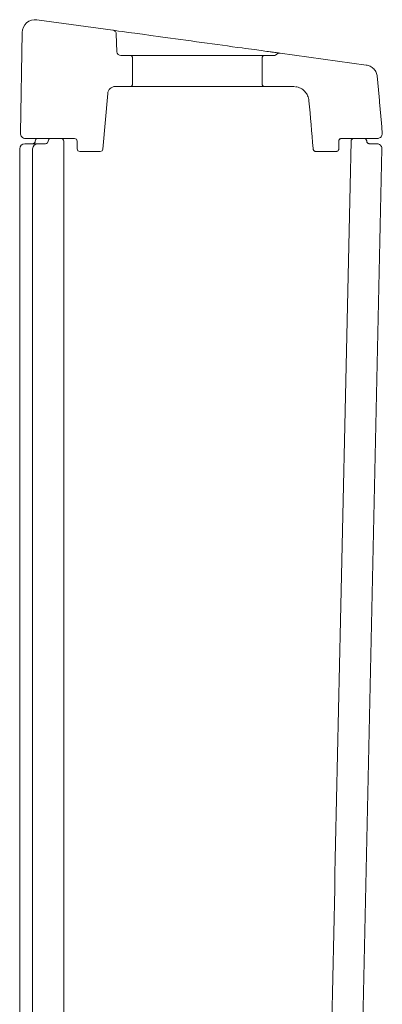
# Model space of a CAD drawing. Header units: millimetres. Extents: x 3780.828 to 3781.429, y 1874.468 to 1875.299.
# Tile 5 of 5: x 3780.828 to 3780.968, y 1874.919 to 1875.299. Entities that reach past the tile are written whole.
import ezdxf

# ---------------------------------------------------------------- set-up
doc = ezdxf.new("R2010")
doc.units = ezdxf.units.MM
doc.linetypes.add('SLD-Solid', pattern=[0])
doc.layers.add('SANINDUSA', color=3, linetype='Continuous')

msp = doc.modelspace()

# ---------------------------------------------------------------- linework, layer by layer
at = {"layer": 'SANINDUSA', "linetype": 'SLD-Solid', "lineweight": 15}
for p, q in [((3780.834871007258, 1875.298851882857), (3780.864272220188, 1875.294817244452)), ((3780.828512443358, 1875.255052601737), (3780.829192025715, 1875.293985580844)), ((3780.865567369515, 1875.293383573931), (3780.865806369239, 1875.286539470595)), ((3780.867305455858, 1875.285091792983), (3780.870856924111, 1875.285091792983)), ((3780.870856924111, 1875.285091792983), (3780.922856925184, 1875.285091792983)), ((3780.922856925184, 1875.285091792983), (3780.926479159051, 1875.285091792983)), ((3780.928809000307, 1875.285961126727), (3780.962052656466, 1875.281399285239)), ((3780.871856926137, 1875.284091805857), (3780.871856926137, 1875.274091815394)), ((3780.921856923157, 1875.274091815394), (3780.921856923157, 1875.284091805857)), ((3780.865225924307, 1875.273091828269), (3780.870856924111, 1875.273091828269)), ((3780.922856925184, 1875.273091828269), (3780.870856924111, 1875.273091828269)), ((3780.922856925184, 1875.273091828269), (3780.934324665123, 1875.273091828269)), ((3780.860363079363, 1875.248930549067), (3780.862237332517, 1875.270353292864)), ((3780.830250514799, 1875.251017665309), (3780.831129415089, 1875.251017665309)), ((3780.849476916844, 1875.253017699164), (3780.830512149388, 1875.253017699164)), ((3780.831129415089, 1875.251017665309), (3780.833199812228, 1875.251017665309)), ((3780.833199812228, 1875.251017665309), (3780.835250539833, 1875.251017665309)), ((3780.838250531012, 1875.251017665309), (3780.835250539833, 1875.251017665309)), ((3780.844250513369, 1875.253017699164), (3780.840250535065, 1875.253017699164)), ((3780.845250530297, 1875.252017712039), (3780.845250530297, 1874.883017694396)), ((3780.85044739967, 1875.252017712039), (3780.85044739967, 1875.249017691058)), ((3780.951476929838, 1875.252017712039), (3780.951476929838, 1875.249017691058)), ((3780.966291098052, 1875.253017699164), (3780.952476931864, 1875.253017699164)), ((3780.961250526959, 1875.253017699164), (3780.957225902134, 1875.253017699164)), ((3780.966162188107, 1875.251017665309), (3780.963250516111, 1875.251017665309)), ((3780.828250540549, 1874.870017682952), (3780.828250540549, 1875.249017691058)), ((3780.83325053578, 1875.249017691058), (3780.83325053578, 1874.870017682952)), ((3780.851476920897, 1875.248017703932), (3780.859366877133, 1875.248017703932)), ((3780.942586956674, 1875.248017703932), (3780.950476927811, 1875.248017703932))]:
    msp.add_line(p, q, dxfattribs=at)
for centre, radius, start, end in [((3780.834191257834, 1875.293898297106), 0.005000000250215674, 82.18633932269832, 179.0000000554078), ((3780.867305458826, 1875.286591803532), 0.001500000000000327, 182.0000000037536, 270), ((3780.870856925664, 1875.284091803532), 0.0009999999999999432, 0, 90), ((3780.922856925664, 1875.284091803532), 0.001000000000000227, 90, 180), ((3780.865225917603, 1875.270091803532), 0.003000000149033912, 90, 175.0000002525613), ((3780.870856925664, 1875.274091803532), 0.001000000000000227, 270, 0), ((3780.922856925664, 1875.274091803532), 0.001000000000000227, 180, 270), ((3780.830512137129, 1875.255017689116), 0.002000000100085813, 179.0000000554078, 270), ((3780.830250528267, 1875.249017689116), 0.001999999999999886, 90, 180), ((3780.833250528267, 1875.252017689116), 0.001000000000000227, 270, 0), ((3780.835250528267, 1875.249017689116), 0.002000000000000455, 90, 180), ((3780.835250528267, 1875.252017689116), 0.0009999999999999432, 90, 180), ((3780.838250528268, 1875.252017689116), 0.001000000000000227, 270, 0), ((3780.840250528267, 1875.252017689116), 0.0009999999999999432, 90, 180), ((3780.844250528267, 1875.252017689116), 0.0009999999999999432, 0, 90), ((3780.84944739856, 1875.252017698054), 0.001000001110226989, 0.0008012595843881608, 90.00090627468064), ((3780.85144740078, 1875.249017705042), 0.001000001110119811, 180.0008012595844, 269.9991987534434), ((3780.859366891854, 1875.249017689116), 0.001000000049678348, 270, 355.0000002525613)]:
    msp.add_arc(centre, radius, start, end, dxfattribs=at)
msp.add_ellipse((3780.896904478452, 1875.290339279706), major_axis=(0.03263226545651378, -0.00447799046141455), ratio=4.261691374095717e-05, start_param=3.246074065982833, end_param=5.268775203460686, dxfattribs=at)
for points, knots in [([(3780.865567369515, 1875.293383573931), (3780.865544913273, 1875.293551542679), (3780.865500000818, 1875.293887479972), (3780.865225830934, 1875.294327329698), (3780.864833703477, 1875.294654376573), (3780.864487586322, 1875.294784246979), (3780.864296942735, 1875.29481345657), (3780.864272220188, 1875.294817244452)], [0, 0, 0, 0, 0.2410143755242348, 0.48202846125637, 0.7230600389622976, 0.9640865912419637, 1, 1, 1, 1]), ([(3780.914138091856, 1875.28797320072), (3780.915774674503, 1875.287748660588), (3780.918787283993, 1875.287335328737), (3780.922351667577, 1875.286846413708), (3780.924473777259, 1875.286555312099), (3780.925444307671, 1875.286422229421), (3780.925671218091, 1875.286391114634)], [0, 0, 0, 0, 0.3367692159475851, 0.6199223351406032, 0.9111376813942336, 1, 1, 1, 1]), ([(3780.925671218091, 1875.286391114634), (3780.926412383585, 1875.286289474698), (3780.927692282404, 1875.286113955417), (3780.92863733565, 1875.285984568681), (3780.92875146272, 1875.285968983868), (3780.928809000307, 1875.285961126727)], [0, 0, 0, 0, 0.4055274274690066, 0.7002944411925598, 1, 1, 1, 1]), ([(3780.926479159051, 1875.285091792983), (3780.926647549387, 1875.285108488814), (3780.926984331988, 1875.285141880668), (3780.927337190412, 1875.285342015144), (3780.927500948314, 1875.285495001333), (3780.927542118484, 1875.2855334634)], [0, 0, 0, 0, 0.428108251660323, 0.856221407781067, 1, 1, 1, 1]), ([(3780.928809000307, 1875.285961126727), (3780.928640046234, 1875.285967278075), (3780.928302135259, 1875.285979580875), (3780.927858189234, 1875.285806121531), (3780.927636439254, 1875.285614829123), (3780.927542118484, 1875.2855334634)], [0, 0, 0, 0, 0.364935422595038, 0.7298769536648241, 1, 1, 1, 1]), ([(3780.966353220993, 1875.27688876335), (3780.966248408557, 1875.277444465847), (3780.9660387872, 1875.278555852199), (3780.965046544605, 1875.279961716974), (3780.963690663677, 1875.281010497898), (3780.962596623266, 1875.281270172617), (3780.962052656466, 1875.281399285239)], [0, 0, 0, 0, 0.2507010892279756, 0.5013937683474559, 0.7520884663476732, 1, 1, 1, 1]), ([(3780.939956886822, 1875.267605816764), (3780.939832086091, 1875.268272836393), (3780.939582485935, 1875.269606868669), (3780.938394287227, 1875.271295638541), (3780.936766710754, 1875.27255848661), (3780.93545102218, 1875.272871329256), (3780.934795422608, 1875.273027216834)], [0, 0, 0, 0, 0.2504275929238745, 0.5008525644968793, 0.7512778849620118, 1, 1, 1, 1]), ([(3780.941590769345, 1875.248930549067), (3780.941584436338, 1875.249002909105), (3780.941039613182, 1875.255227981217), (3780.940495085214, 1875.261453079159), (3780.939956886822, 1875.267605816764)], [0, 0, 0, 0, 0.01162396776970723, 1, 1, 1, 1]), ([(3780.966291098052, 1875.253017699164), (3780.966515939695, 1875.253039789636), (3780.966965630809, 1875.253083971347), (3780.96756509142, 1875.253428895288), (3780.968016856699, 1875.253936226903), (3780.968282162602, 1875.254554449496), (3780.968282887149, 1875.254987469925), (3780.968283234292, 1875.255194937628)], [0, 0, 0, 0, 0.2032622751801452, 0.4065316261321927, 0.6097901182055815, 0.8130435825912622, 0.9999999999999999, 0.9999999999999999, 0.9999999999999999, 0.9999999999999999]), ([(3780.948118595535, 1874.88290790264), (3780.949465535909, 1874.944233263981), (3780.952168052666, 1875.067277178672), (3780.9548705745, 1875.190321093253), (3780.956226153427, 1875.252039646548)], [0, 0, 0, 0, 0.4984022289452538, 0.9999999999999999, 0.9999999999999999, 0.9999999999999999, 0.9999999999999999]), ([(3780.952476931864, 1875.253017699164), (3780.952458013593, 1875.253017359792), (3780.952327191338, 1875.253015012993), (3780.952085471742, 1875.25295820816), (3780.951795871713, 1875.252776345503), (3780.951610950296, 1875.25254109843), (3780.951499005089, 1875.252282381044), (3780.951485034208, 1875.252114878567), (3780.951476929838, 1875.252017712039)], [0, 0, 0, 0, 0.03628290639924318, 0.2509009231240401, 0.4654924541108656, 0.6801255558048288, 0.8144440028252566, 1, 1, 1, 1]), ([(3780.957225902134, 1875.253017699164), (3780.957113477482, 1875.253006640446), (3780.956888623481, 1875.252984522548), (3780.95658899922, 1875.252812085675), (3780.956362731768, 1875.252558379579), (3780.956246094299, 1875.252284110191), (3780.956231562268, 1875.252105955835), (3780.956226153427, 1875.252039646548)], [0, 0, 0, 0, 0.2177326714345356, 0.4354744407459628, 0.6531933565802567, 0.870918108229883, 1, 1, 1, 1]), ([(3780.962250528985, 1875.252017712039), (3780.962250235, 1875.252035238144), (3780.96224806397, 1875.252164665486), (3780.962192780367, 1875.252405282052), (3780.962011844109, 1875.252695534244), (3780.961744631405, 1875.252908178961), (3780.961474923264, 1875.253006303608), (3780.96130672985, 1875.253014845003), (3780.961250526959, 1875.253017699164)], [0, 0, 0, 0, 0.03362100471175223, 0.2482854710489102, 0.4629532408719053, 0.6776164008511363, 0.8922734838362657, 1, 1, 1, 1]), ([(3780.962250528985, 1875.252017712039), (3780.962251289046, 1875.251989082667), (3780.96225501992, 1875.251848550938), (3780.962311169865, 1875.251640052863), (3780.962459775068, 1875.251384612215), (3780.962675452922, 1875.251177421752), (3780.962963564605, 1875.251039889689), (3780.963163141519, 1875.251024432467), (3780.963250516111, 1875.251017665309)], [0, 0, 0, 0, 0.05489936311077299, 0.2694820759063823, 0.4037892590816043, 0.6183453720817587, 0.8329119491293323, 1, 1, 1, 1]), ([(3780.968161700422, 1875.248973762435), (3780.968144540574, 1875.24919904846), (3780.968110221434, 1875.249649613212), (3780.967778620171, 1875.250256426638), (3780.967281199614, 1875.250719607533), (3780.966710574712, 1875.250978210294), (3780.966324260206, 1875.251006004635), (3780.966162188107, 1875.251017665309)], [0, 0, 0, 0, 0.2117483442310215, 0.4234898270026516, 0.6352266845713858, 0.8469651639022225, 0.9999999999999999, 0.9999999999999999, 0.9999999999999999, 0.9999999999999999]), ([(3780.941590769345, 1875.248930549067), (3780.941593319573, 1875.248907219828), (3780.94160348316, 1875.248814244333), (3780.941658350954, 1875.248614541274), (3780.941811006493, 1875.248356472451), (3780.942073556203, 1875.248138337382), (3780.942347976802, 1875.248031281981), (3780.942523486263, 1875.248021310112), (3780.942586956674, 1875.248017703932)], [0, 0, 0, 0, 0.04761805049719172, 0.1897752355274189, 0.4169565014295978, 0.6441204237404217, 0.8713013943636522, 1, 1, 1, 1]), ([(3780.950476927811, 1875.248017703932), (3780.950514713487, 1875.248019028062), (3780.950664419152, 1875.24802427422), (3780.950921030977, 1875.248101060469), (3780.951199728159, 1875.248298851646), (3780.951396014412, 1875.248578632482), (3780.951470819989, 1875.248833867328), (3780.951475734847, 1875.248981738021), (3780.951476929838, 1875.249017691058)], [0, 0, 0, 0, 0.07246569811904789, 0.2871068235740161, 0.5017447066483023, 0.7164045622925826, 0.9310470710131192, 0.9999999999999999, 0.9999999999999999, 0.9999999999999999, 0.9999999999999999]), ([(3780.959836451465, 1874.869929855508), (3780.961223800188, 1874.933094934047), (3780.96399888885, 1875.059442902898), (3780.96677396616, 1875.185790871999), (3780.968161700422, 1875.248973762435)], [0, 0, 0, 0, 0.4999295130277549, 1, 1, 1, 1])]:
    msp.add_open_spline(points, degree=3, knots=knots, dxfattribs=at)
msp.add_open_spline([(3780.966353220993, 1875.27688876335), (3780.968283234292, 1875.255194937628)], degree=1, dxfattribs=at)

doc.saveas('drawing.dxf')
